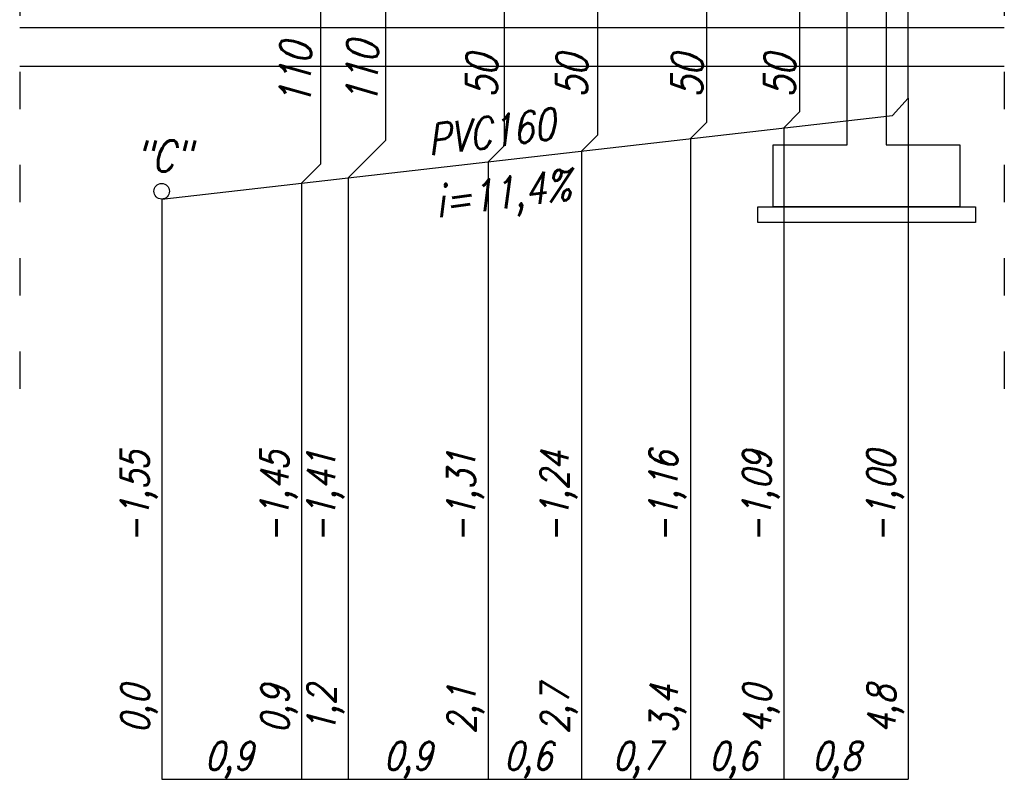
# Model space of a CAD drawing. Header units: millimetres. Extents: x 515 to 621, y 35 to 65.
# Tile 13 of 17: x 606.1 to 612.44, y 44.84 to 49.72. Entities that reach past the tile are written whole.
import ezdxf
from ezdxf.lldxf.tags import DXFTag

# ---------------------------------------------------------------- set-up
doc = ezdxf.new("R2010")
doc.units = ezdxf.units.MM
doc.linetypes.add('ACAD_ISO03W100', pattern=[30, 12, -18])
for name, color, linetype in [('IS_Konstrukcja', 1, 'SOLID'), ('S_Kanalizacja', 6, 'Continuous'), ('S_Opis - kanalizacja', 3, 'Continuous')]:
    doc.layers.add(name, color=color, linetype=linetype)
doc.styles.add('ROMANS', font='romans.shx', dxfattribs={"width": 0.8, "oblique": 10, "height": 16})
tags = doc.linetypes.add('SOLID', pattern=[10, 10, 0]).pattern_tags.tags
tags[6:7] = [DXFTag(74, 4), DXFTag(75, 0), DXFTag(340, '0'), DXFTag(46, 0.0), DXFTag(50, 0.0), DXFTag(44, 0.0), DXFTag(45, 0.0)]
tags[4:5] = [DXFTag(74, 4), DXFTag(75, 0), DXFTag(340, '0'), DXFTag(46, 0.0), DXFTag(50, 0.0), DXFTag(44, 0.0), DXFTag(45, 0.0)]

msp = doc.modelspace()

# ---------------------------------------------------------------- linework, layer by layer
at = {"layer": 'IS_Konstrukcja', "linetype": 'ACAD_ISO03W100', "ltscale": 0.02}
for p, q in [((606.1047, 55.3889), (606.1047, 47.0882)), ((612.4367, 55.3889), (612.4367, 47.0882))]:
    msp.add_line(p, q, dxfattribs=at)
at = {"layer": 'IS_Konstrukcja'}
for p, q in [((606.1047, 49.6738), (612.4367, 49.6738)), ((606.1047, 49.4238), (612.4367, 49.4238))]:
    msp.add_line(p, q, dxfattribs=at)
for points in [[(611.6762, 54.4137), (611.6762, 48.9188), (612.1512, 48.9188), (612.1512, 48.5188), (611.3809, 48.5188), (610.9512, 48.5188), (610.9512, 48.9188), (611.4262, 48.9188), (611.4262, 54.4137)], [(612.2512, 48.5188), (612.2512, 48.4188), (610.8512, 48.4188), (610.8512, 48.5188), (612.2512, 48.5188)]]:
    msp.add_lwpolyline(points, dxfattribs=at)
at = {"layer": 'S_Kanalizacja'}
for p, q in [((608.041, 48.796), (608.041, 50.2818)), ((608.4585, 48.9477), (608.4585, 50.2818)), ((611.8178, 49.2188), (611.8178, 50.2251)), ((609.2228, 48.915), (609.2228, 50.118)), ((609.8228, 48.9836), (609.8228, 50.118)), ((610.5228, 49.0637), (610.5228, 50.129)), ((611.1228, 49.1323), (611.1228, 50.129)), ((611.7184, 49.1074), (611.8178, 49.2188)), ((607.0178, 48.5698), (611.7184, 49.1074)), ((611.0178, 49.0273), (611.1228, 49.1323)), ((610.4178, 48.9586), (610.5228, 49.0637)), ((608.2178, 48.707), (608.4585, 48.9477)), ((609.7178, 48.8786), (609.8228, 48.9836)), ((609.1178, 48.81), (609.2228, 48.915)), ((607.9178, 48.6727), (608.041, 48.796))]:
    msp.add_line(p, q, dxfattribs=at)
at = {"layer": 'S_Kanalizacja', "ltscale": 5}
msp.add_circle((607.0178, 48.6199), 0.0501, dxfattribs=at)
at = {"layer": 'S_Opis - kanalizacja', "color": 1}
for p, q in [((611.8178, 49.2188), (611.8178, 44.8366)), ((611.0178, 49.0273), (611.0178, 44.8366)), ((610.4178, 48.9586), (610.4178, 44.8366)), ((609.7178, 48.8786), (609.7178, 44.8366)), ((609.1178, 48.81), (609.1178, 44.8366)), ((608.2178, 48.707), (608.2178, 44.8366)), ((607.9178, 48.6727), (607.9178, 44.8366)), ((607.0178, 48.5698), (607.0178, 44.8366)), ((607.0178, 44.8366), (611.8178, 44.8366))]:
    msp.add_line(p, q, dxfattribs=at)

# ---------------------------------------------------------------- texts
at = {"layer": 'S_Opis - kanalizacja', "style": 'ROMANS', "oblique": 15, "width": 0.8}
for s, rotation, p in [('110', 89.22883, (607.9751, 49.1622)), ('110', 89.22883, (608.4049, 49.1701)), ('50', 89.22883, (609.1739, 49.2214)), ('50', 89.22883, (609.7536, 49.2214)), ('50', 89.22883, (610.495, 49.2214)), ('50', 89.22883, (611.0905, 49.2214)), ('PVC160', 7.69266, (608.7396, 48.8476)), ('i=11,4%%%', 7.69266, (608.7904, 48.45))]:
    msp.add_text(s, height=0.2, rotation=rotation, dxfattribs=at).set_placement(p)
msp.add_text('"C"', height=0.2, dxfattribs=at).set_placement((606.8446, 48.7471))
at = {"layer": 'S_Opis - kanalizacja', "color": 2, "ltscale": 0.1, "style": 'ROMANS', "oblique": 15, "width": 0.8}
for s, p in [('-1,55', (606.9342, 46.3543)), ('-1,45', (607.8342, 46.3543)), ('-1,24', (609.6342, 46.3543)), ('-1,16', (610.3342, 46.3543)), ('-1,00', (611.7342, 46.3543)), ('-1,41', (608.1342, 46.3543)), ('-1,31', (609.0342, 46.3543)), ('-1,09', (610.9342, 46.3543)), ('0,0', (606.9366, 45.132)), ('0,9', (607.8366, 45.132)), ('1,2', (608.1366, 45.132)), ('2,1', (609.0366, 45.132)), ('2,7', (609.6366, 45.132)), ('3,4', (610.3366, 45.132)), ('4,0', (610.9366, 45.132)), ('4,8', (611.7366, 45.132))]:
    msp.add_text(s, height=0.18, rotation=90, dxfattribs=at).set_placement(p)
for s, p in [('0,9', (607.2954, 44.8982)), ('0,9', (608.4463, 44.8982)), ('0,6', (609.2193, 44.8982)), ('0,7', (609.9193, 44.8982)), ('0,6', (610.5384, 44.8982)), ('0,8', (611.2009, 44.8982))]:
    msp.add_text(s, height=0.18, dxfattribs=at).set_placement(p)

doc.saveas('drawing.dxf')
